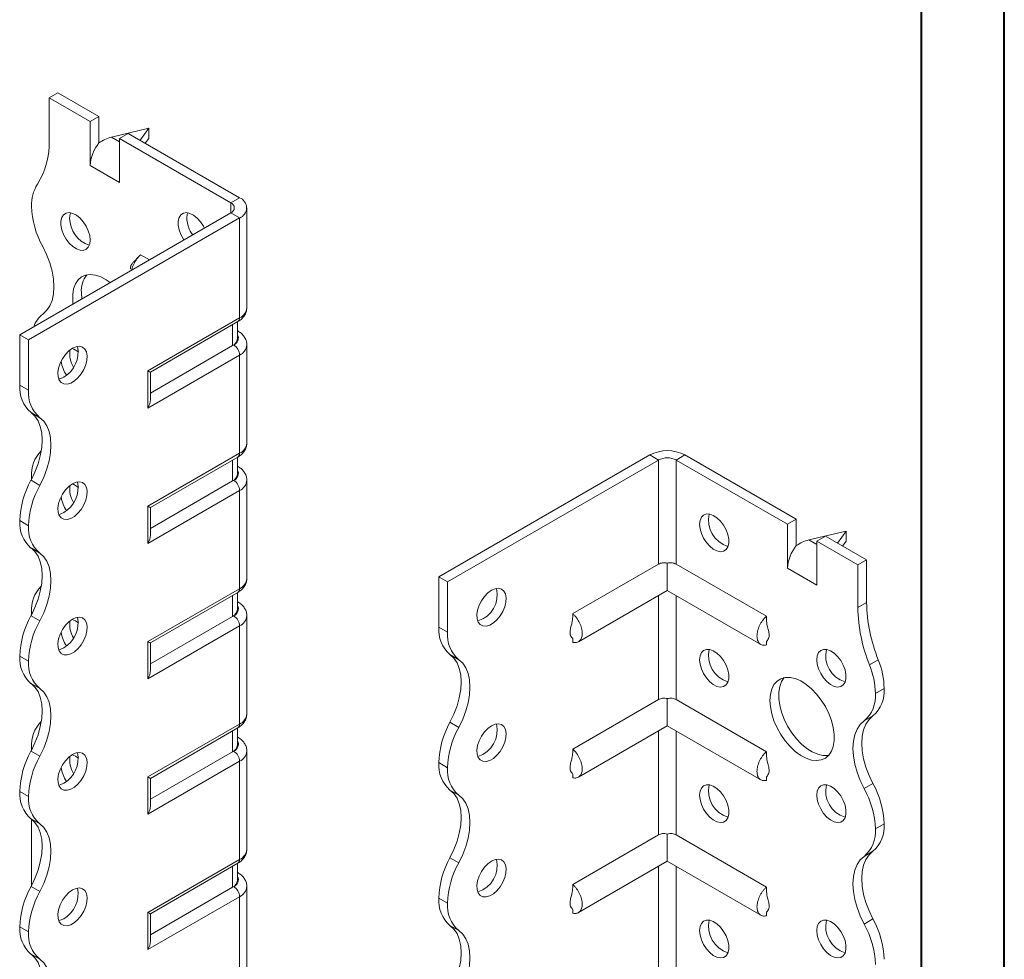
# Model space of a CAD drawing. Header units: millimetres. Extents: x 0 to 210, y 0 to 297.
# Tile 4 of 6: x 151 to 210, y 92 to 149. Entities that reach past the tile are written whole.
import ezdxf

# ---------------------------------------------------------------- set-up
doc = ezdxf.new("R2010")
doc.units = ezdxf.units.MM

msp = doc.modelspace()

# ---------------------------------------------------------------- linework, layer by layer
at = {"color": 7, "linetype": 'Continuous', "lineweight": 40}
for p, q in [((210.079, 0.215), (210.079, 297.215)), ((205.079, 5.215), (205.079, 292.215))]:
    msp.add_line(p, q, dxfattribs=at)
at = {"color": 7, "linetype": 'Continuous', "lineweight": 15}
for p, q in [((152.447, 144.002), (152.978, 144.308)), ((152.447, 144.002), (152.447, 141.438)), ((154.922, 142.573), (152.447, 144.002)), ((155.453, 142.88), (152.978, 144.308)), ((155.453, 142.88), (154.922, 142.573)), ((155.453, 141.287), (155.453, 142.88)), ((154.922, 139.92), (154.922, 142.573)), ((158.458, 142.165), (156.204, 141.629)), ((157.942, 141.442), (158.458, 142.165)), ((158.458, 142.165), (158.458, 141.553)), ((156.204, 141.629), (156.69, 141.349)), ((156.69, 141.553), (157.22, 141.859)), ((156.69, 138.899), (156.69, 141.553)), ((163.408, 137.675), (156.69, 141.553)), ((163.938, 137.981), (157.22, 141.859)), ((158.458, 141.553), (158.252, 141.264)), ((154.922, 139.92), (156.69, 138.899)), ((163.408, 137.675), (163.938, 137.981)), ((163.408, 137.675), (163.408, 137.063)), ((164.377, 131.347), (164.377, 137.369)), ((150.68, 129.715), (163.408, 137.063)), ((151.21, 129.409), (163.938, 136.757)), ((163.408, 137.063), (163.938, 136.757)), ((163.938, 130.735), (163.938, 136.757)), ((158.498, 134.229), (157.963, 134.537)), ((154.392, 132.264), (154.419, 131.874)), ((158.412, 127.544), (163.938, 130.735)), ((158.558, 127.46), (163.834, 130.506)), ((163.518, 129.063), (163.518, 130.323)), ((163.811, 129.471), (163.811, 130.492)), ((151.21, 129.409), (150.68, 129.715)), ((150.68, 126.674), (150.68, 129.715)), ((163.834, 129.943), (163.811, 129.956)), ((163.834, 129.943), (163.811, 129.954)), ((151.21, 126.367), (151.21, 129.409)), ((163.518, 129.063), (158.558, 126.2)), ((163.584, 129.101), (163.518, 129.063)), ((164.377, 123.181), (164.377, 129.101)), ((163.938, 128.489), (158.412, 125.299)), ((163.938, 122.569), (163.938, 128.489)), ((158.412, 125.299), (158.412, 127.544)), ((158.558, 125.792), (158.558, 127.46)), ((150.68, 126.674), (151.21, 126.367)), ((151.885, 124.716), (151.355, 125.022)), ((158.412, 119.379), (163.938, 122.569)), ((175.959, 115.122), (188.687, 122.469)), ((189.217, 122.163), (188.687, 122.469)), ((190.278, 122.163), (190.808, 122.469)), ((190.808, 122.469), (197.526, 118.591)), ((158.558, 119.294), (163.834, 122.34)), ((163.518, 120.898), (163.518, 122.158)), ((163.811, 121.306), (163.811, 122.327)), ((163.834, 121.777), (163.811, 121.791)), ((163.834, 121.777), (163.811, 121.788)), ((176.489, 114.816), (189.217, 122.163)), ((189.217, 122.163), (189.217, 115.883)), ((190.278, 115.883), (190.278, 122.163)), ((190.278, 122.163), (196.995, 118.285)), ((151.355, 120.939), (151.885, 120.633)), ((151.387, 121.139), (151.389, 121.004)), ((163.518, 120.898), (158.558, 118.035)), ((163.584, 120.936), (163.518, 120.898)), ((164.377, 115.016), (164.377, 120.936)), ((163.938, 120.324), (158.412, 117.134)), ((163.938, 114.404), (163.938, 120.324)), ((158.412, 117.134), (158.412, 119.379)), ((158.558, 117.626), (158.558, 119.294)), ((151.21, 118.202), (150.68, 118.508)), ((150.68, 118.507), (150.68, 118.508)), ((150.68, 118.507), (151.21, 118.201)), ((197.526, 118.591), (196.995, 118.285)), ((196.995, 115.632), (196.995, 118.285)), ((197.526, 116.998), (197.526, 118.591)), ((151.21, 118.201), (151.21, 118.202)), ((200.531, 117.877), (198.277, 117.341)), ((200.015, 117.154), (200.531, 117.877)), ((200.531, 117.877), (200.531, 117.264)), ((198.277, 117.341), (198.763, 117.06)), ((198.763, 117.265), (199.293, 117.571)), ((198.763, 114.611), (198.763, 117.265)), ((198.763, 117.265), (201.238, 115.836)), ((199.293, 117.571), (201.768, 116.142)), ((200.531, 117.264), (200.325, 116.976)), ((151.885, 116.551), (151.355, 116.857)), ((189.217, 115.883), (184.045, 112.897)), ((189.747, 115.937), (189.747, 114.299)), ((190.278, 115.883), (195.722, 112.74)), ((201.238, 115.836), (201.768, 116.142)), ((201.768, 116.142), (201.768, 113.578)), ((196.995, 115.632), (198.763, 114.611)), ((201.238, 115.836), (201.238, 113.272)), ((175.959, 115.122), (176.489, 114.816)), ((175.959, 112.08), (175.959, 115.122)), ((176.489, 111.774), (176.489, 114.816)), ((158.412, 111.214), (163.938, 114.404)), ((158.558, 111.129), (163.834, 114.175)), ((163.811, 113.141), (163.811, 114.161)), ((184.382, 111.202), (189.747, 114.299)), ((189.747, 114.299), (195.385, 111.045)), ((163.518, 112.732), (163.518, 113.992)), ((163.834, 113.612), (163.811, 113.625)), ((163.834, 113.612), (163.811, 113.623)), ((189.217, 113.993), (189.217, 107.717)), ((190.278, 107.717), (190.278, 113.993)), ((201.238, 113.272), (201.768, 113.578)), ((151.387, 112.973), (151.389, 112.839)), ((151.355, 112.774), (151.885, 112.468)), ((163.518, 112.732), (158.558, 109.869)), ((163.584, 112.771), (163.518, 112.732)), ((164.377, 106.851), (164.377, 112.771)), ((163.938, 112.158), (158.412, 108.968)), ((163.938, 106.238), (163.938, 112.158)), ((175.959, 112.08), (176.489, 111.774)), ((158.412, 108.968), (158.412, 111.214)), ((158.558, 109.461), (158.558, 111.129)), ((184.045, 111.39), (184.045, 111.168)), ((195.722, 111.227), (195.722, 111.011)), ((151.21, 110.036), (150.68, 110.342)), ((150.68, 110.342), (151.21, 110.036)), ((150.68, 110.342), (150.68, 110.342)), ((151.21, 110.036), (151.21, 110.036)), ((177.164, 110.122), (176.634, 110.429)), ((201.945, 109.809), (202.475, 110.115)), ((151.885, 108.385), (151.355, 108.691)), ((202.298, 108.079), (202.829, 108.385)), ((189.217, 107.717), (184.045, 104.731)), ((189.747, 107.772), (189.747, 106.134)), ((190.278, 107.717), (195.722, 104.574)), ((176.634, 106.346), (177.164, 106.04)), ((202.154, 106.734), (201.623, 106.428)), ((158.412, 103.048), (163.938, 106.238)), ((158.558, 102.964), (163.834, 106.009)), ((163.518, 104.567), (163.518, 105.827)), ((163.811, 104.975), (163.811, 105.996)), ((184.382, 103.037), (189.747, 106.134)), ((189.217, 105.828), (189.217, 99.552)), ((189.747, 106.134), (195.385, 102.88)), ((190.278, 99.552), (190.278, 105.828)), ((163.834, 105.446), (163.811, 105.46)), ((163.834, 105.446), (163.811, 105.457)), ((151.355, 104.608), (151.885, 104.302)), ((151.387, 104.808), (151.387, 104.668)), ((163.518, 104.567), (158.558, 101.704)), ((163.584, 104.605), (163.518, 104.567)), ((164.377, 98.685), (164.377, 104.605)), ((163.938, 103.993), (158.412, 100.803)), ((163.938, 98.073), (163.938, 103.993)), ((176.489, 103.608), (175.959, 103.915)), ((175.959, 103.914), (175.959, 103.915)), ((175.959, 103.914), (176.489, 103.608)), ((176.489, 103.608), (176.489, 103.608)), ((158.412, 100.803), (158.412, 103.048)), ((158.558, 101.295), (158.558, 102.964)), ((184.045, 103.225), (184.045, 103.003)), ((195.722, 103.062), (195.722, 102.846)), ((177.164, 101.957), (176.634, 102.263)), ((201.623, 102.344), (202.154, 102.65)), ((151.21, 101.871), (150.68, 102.177)), ((150.68, 102.177), (151.21, 101.87)), ((150.68, 102.177), (150.68, 102.177)), ((151.21, 101.87), (151.21, 101.871)), ((151.885, 100.22), (151.355, 100.526)), ((151.387, 100.502), (151.387, 96.503)), ((202.829, 100.22), (202.298, 99.914)), ((202.298, 99.914), (202.829, 100.22)), ((202.298, 99.914), (202.298, 99.914)), ((202.829, 100.22), (202.829, 100.22)), ((189.217, 99.552), (184.045, 96.566)), ((189.747, 99.606), (189.747, 97.969)), ((190.278, 99.552), (195.722, 96.409)), ((158.412, 94.883), (163.938, 98.073)), ((176.634, 98.18), (177.164, 97.874)), ((202.154, 98.568), (201.623, 98.262)), ((158.558, 94.798), (163.834, 97.844)), ((163.518, 96.402), (163.518, 97.662)), ((163.811, 96.81), (163.811, 97.831)), ((184.382, 94.871), (189.747, 97.969)), ((189.217, 97.662), (189.217, 91.386)), ((189.747, 97.969), (195.385, 94.714)), ((190.278, 91.386), (190.278, 97.662)), ((163.834, 97.281), (163.811, 97.294)), ((163.834, 97.281), (163.811, 97.292)), ((151.355, 96.442), (151.885, 96.136)), ((163.518, 96.402), (158.558, 93.538)), ((163.584, 96.44), (163.518, 96.402)), ((164.377, 74.699), (164.377, 96.44)), ((163.938, 95.827), (158.412, 92.637)), ((163.938, 74.087), (163.938, 95.827)), ((176.489, 95.443), (175.959, 95.749)), ((175.959, 95.749), (176.489, 95.442)), ((175.959, 95.749), (175.959, 95.749)), ((176.489, 95.442), (176.489, 95.443)), ((184.045, 95.059), (184.045, 94.838)), ((158.412, 92.637), (158.412, 94.883)), ((158.558, 93.13), (158.558, 94.798)), ((195.722, 94.897), (195.722, 94.68)), ((201.623, 94.179), (202.154, 94.485)), ((151.21, 93.706), (150.68, 94.012)), ((150.68, 94.011), (150.68, 94.012)), ((150.68, 94.011), (151.21, 93.705)), ((177.164, 93.792), (176.634, 94.098)), ((151.21, 93.705), (151.21, 93.706)), ((151.885, 92.054), (151.355, 92.36))]:
    msp.add_line(p, q, dxfattribs=at)
at = {"color": 7, "linetype": 'Continuous', "lineweight": 15, "flags": 128}
for points in [[(154.922, 135.429), (154.895, 135.699), (154.813, 135.984), (154.683, 136.266), (154.512, 136.527), (154.312, 136.752), (154.094, 136.926), (153.873, 137.037), (153.662, 137.08), (153.475, 137.051), (153.323, 136.952), (153.217, 136.789), (153.162, 136.573), (153.162, 136.317), (153.217, 136.038), (153.323, 135.752), (153.475, 135.478), (153.662, 135.233), (153.873, 135.032), (154.094, 134.888), (154.312, 134.811), (154.512, 134.804), (154.683, 134.868), (154.813, 135), (154.895, 135.191), (154.922, 135.429)], [(153.738, 137.072), (153.713, 136.993), (153.685, 136.755)], [(161.816, 136.144), (161.754, 136.266), (161.583, 136.528), (161.383, 136.753), (161.165, 136.926), (160.944, 137.038), (160.733, 137.08), (160.546, 137.051), (160.394, 136.952), (160.288, 136.79), (160.233, 136.574), (160.233, 136.318), (160.288, 136.038), (160.394, 135.752), (160.546, 135.478), (160.579, 135.43)], [(160.809, 137.073), (160.784, 136.994), (160.756, 136.756)], [(152.062, 130.956), (152.298, 131.173), (152.487, 131.453), (152.625, 131.791), (152.709, 132.178), (152.737, 132.607), (152.709, 133.069), (152.625, 133.553), (152.487, 134.05), (152.298, 134.549), (152.062, 135.039)], [(156.131, 132.862), (155.889, 133.032), (155.559, 133.206), (155.237, 133.311), (154.931, 133.346), (154.65, 133.309), (154.402, 133.2), (154.195, 133.023), (154.034, 132.784), (153.924, 132.488), (153.869, 132.145), (153.869, 131.764), (153.889, 131.568)], [(153.862, 128.898), (153.642, 128.739), (153.436, 128.526), (153.257, 128.272), (153.115, 127.994), (153.021, 127.708), (152.98, 127.432), (152.993, 127.185), (153.062, 126.981), (153.181, 126.834), (153.342, 126.752), (153.536, 126.741), (153.751, 126.801), (153.972, 126.929), (154.187, 127.116), (154.381, 127.352), (154.543, 127.62), (154.661, 127.905), (154.73, 128.188), (154.744, 128.451), (154.702, 128.678), (154.608, 128.855), (154.467, 128.971), (154.287, 129.018), (154.081, 128.993), (153.862, 128.898)], [(153.331, 127.163), (153.112, 127.068), (153.031, 127.05)], [(151.355, 125.022), (151.591, 124.805), (151.78, 124.524), (151.918, 124.187), (152.002, 123.799), (152.03, 123.37), (152.002, 122.909), (151.918, 122.424), (151.78, 121.928), (151.591, 121.429), (151.355, 120.939)], [(151.885, 120.633), (152.121, 121.123), (152.31, 121.621), (152.448, 122.118), (152.532, 122.603), (152.561, 123.064), (152.532, 123.493), (152.448, 123.881), (152.31, 124.218), (152.121, 124.498), (151.885, 124.716)], [(153.862, 120.733), (153.642, 120.574), (153.436, 120.361), (153.257, 120.107), (153.115, 119.828), (153.021, 119.542), (152.98, 119.267), (152.993, 119.02), (153.062, 118.816), (153.181, 118.668), (153.342, 118.587), (153.536, 118.575), (153.751, 118.636), (153.972, 118.763), (154.187, 118.951), (154.381, 119.186), (154.543, 119.455), (154.661, 119.739), (154.73, 120.022), (154.744, 120.286), (154.702, 120.513), (154.608, 120.69), (154.467, 120.806), (154.287, 120.852), (154.081, 120.828), (153.862, 120.733)], [(153.331, 118.998), (153.112, 118.903), (153.031, 118.885)], [(191.692, 118.285), (191.72, 118.523), (191.801, 118.713), (191.931, 118.845), (192.102, 118.91), (192.303, 118.903), (192.52, 118.825), (192.741, 118.682), (192.952, 118.481), (193.139, 118.236), (193.291, 117.962), (193.398, 117.676), (193.453, 117.396), (193.453, 117.14), (193.398, 116.924), (193.291, 116.762), (193.139, 116.663), (192.952, 116.634), (192.741, 116.676), (192.52, 116.788), (192.303, 116.961), (192.102, 117.186), (191.931, 117.448), (191.801, 117.73), (191.72, 118.015), (191.692, 118.285)], [(151.355, 116.857), (151.591, 116.639), (151.78, 116.359), (151.918, 116.022), (152.002, 115.634), (152.03, 115.205), (152.002, 114.743), (151.918, 114.259), (151.78, 113.762), (151.591, 113.264), (151.355, 112.774)], [(151.885, 112.468), (152.121, 112.957), (152.31, 113.456), (152.448, 113.953), (152.532, 114.437), (152.561, 114.899), (152.532, 115.328), (152.448, 115.715), (152.31, 116.053), (152.121, 116.333), (151.885, 116.551)], [(179.141, 114.305), (178.921, 114.146), (178.715, 113.933), (178.536, 113.679), (178.394, 113.4), (178.3, 113.114), (178.259, 112.839), (178.273, 112.592), (178.341, 112.388), (178.46, 112.241), (178.621, 112.159), (178.815, 112.147), (179.03, 112.208), (179.252, 112.336), (179.466, 112.523), (179.66, 112.758), (179.822, 113.027), (179.941, 113.311), (180.009, 113.594), (180.023, 113.858), (179.981, 114.085), (179.887, 114.262), (179.746, 114.378), (179.567, 114.425), (179.361, 114.4), (179.141, 114.305)], [(153.862, 112.567), (153.642, 112.408), (153.436, 112.195), (153.257, 111.942), (153.115, 111.663), (153.021, 111.377), (152.98, 111.102), (152.993, 110.854), (153.062, 110.65), (153.181, 110.503), (153.342, 110.421), (153.536, 110.41), (153.751, 110.47), (153.972, 110.598), (154.187, 110.786), (154.381, 111.021), (154.543, 111.289), (154.661, 111.574), (154.73, 111.857), (154.744, 112.12), (154.702, 112.347), (154.608, 112.524), (154.467, 112.64), (154.287, 112.687), (154.081, 112.662), (153.862, 112.567)], [(153.331, 110.832), (153.112, 110.737), (153.031, 110.72)], [(191.692, 110.119), (191.72, 110.357), (191.801, 110.548), (191.931, 110.68), (192.102, 110.744), (192.303, 110.738), (192.52, 110.66), (192.741, 110.516), (192.952, 110.315), (193.139, 110.07), (193.291, 109.796), (193.398, 109.51), (193.453, 109.231), (193.453, 108.975), (193.398, 108.759), (193.291, 108.596), (193.139, 108.497), (192.952, 108.468), (192.741, 108.511), (192.52, 108.622), (192.303, 108.796), (192.102, 109.021), (191.931, 109.282), (191.801, 109.565), (191.72, 109.85), (191.692, 110.119)], [(198.763, 110.12), (198.791, 110.358), (198.872, 110.549), (199.003, 110.68), (199.173, 110.745), (199.374, 110.738), (199.591, 110.66), (199.812, 110.517), (200.023, 110.316), (200.21, 110.071), (200.362, 109.797), (200.469, 109.511), (200.524, 109.231), (200.524, 108.976), (200.469, 108.76), (200.362, 108.597), (200.21, 108.498), (200.023, 108.469), (199.812, 108.512), (199.591, 108.623), (199.374, 108.797), (199.173, 109.021), (199.003, 109.283), (198.872, 109.565), (198.791, 109.85), (198.763, 110.12)], [(176.634, 106.346), (176.87, 106.836), (177.059, 107.334), (177.197, 107.831), (177.281, 108.315), (177.309, 108.777), (177.281, 109.206), (177.197, 109.593), (177.059, 109.931), (176.87, 110.211), (176.634, 110.429)], [(177.164, 106.04), (177.4, 106.53), (177.59, 107.028), (177.727, 107.525), (177.811, 108.009), (177.84, 108.471), (177.811, 108.9), (177.727, 109.287), (177.59, 109.625), (177.4, 109.905), (177.164, 110.122)], [(195.935, 107.67), (195.963, 108.033), (196.046, 108.354), (196.181, 108.623), (196.366, 108.832), (196.594, 108.975), (196.86, 109.048), (197.154, 109.05), (197.469, 108.979), (197.797, 108.839), (198.126, 108.632), (198.448, 108.366), (198.755, 108.047), (199.035, 107.685), (199.283, 107.291), (199.49, 106.875), (199.651, 106.45), (199.761, 106.027), (199.817, 105.619), (199.817, 105.239), (199.761, 104.895), (199.651, 104.6), (199.49, 104.36), (199.283, 104.183), (199.035, 104.075), (198.755, 104.037), (198.448, 104.072), (198.126, 104.178), (197.797, 104.352), (197.469, 104.589), (197.154, 104.883), (196.86, 105.224), (196.594, 105.604), (196.366, 106.01), (196.181, 106.432), (196.046, 106.858), (195.963, 107.275), (195.935, 107.67)], [(196.795, 109.038), (196.637, 108.802), (196.528, 108.506), (196.472, 108.163), (196.472, 107.782), (196.528, 107.374), (196.637, 106.952), (196.798, 106.526), (197.006, 106.11), (197.253, 105.716), (197.534, 105.354), (197.84, 105.035), (198.162, 104.769), (198.492, 104.563), (198.819, 104.422), (199.134, 104.352), (199.429, 104.353), (199.493, 104.364)], [(151.355, 108.691), (151.591, 108.474), (151.78, 108.194), (151.918, 107.856), (152.002, 107.469), (152.03, 107.04), (152.002, 106.578), (151.918, 106.094), (151.78, 105.597), (151.591, 105.098), (151.355, 104.608)], [(151.885, 104.302), (152.121, 104.792), (152.31, 105.291), (152.448, 105.788), (152.532, 106.272), (152.561, 106.734), (152.532, 107.163), (152.448, 107.55), (152.31, 107.887), (152.121, 108.168), (151.885, 108.385)], [(201.623, 102.344), (201.387, 102.834), (201.198, 103.333), (201.06, 103.83), (200.976, 104.314), (200.948, 104.776), (200.976, 105.205), (201.06, 105.592), (201.198, 105.93), (201.387, 106.21), (201.623, 106.428)], [(202.154, 106.734), (201.917, 106.516), (201.728, 106.236), (201.59, 105.898), (201.506, 105.511), (201.478, 105.082), (201.506, 104.62), (201.59, 104.136), (201.729, 103.639), (201.918, 103.14), (202.154, 102.65)], [(179.141, 106.14), (178.921, 105.981), (178.715, 105.767), (178.536, 105.514), (178.394, 105.235), (178.3, 104.949), (178.259, 104.674), (178.273, 104.426), (178.341, 104.223), (178.46, 104.075), (178.621, 103.993), (178.815, 103.982), (179.03, 104.042), (179.252, 104.17), (179.466, 104.358), (179.66, 104.593), (179.822, 104.861), (179.941, 105.146), (180.009, 105.429), (180.023, 105.692), (179.981, 105.92), (179.887, 106.097), (179.746, 106.212), (179.567, 106.259), (179.361, 106.234), (179.141, 106.14)], [(153.862, 104.402), (153.642, 104.243), (153.436, 104.03), (153.257, 103.776), (153.115, 103.497), (153.021, 103.211), (152.98, 102.936), (152.993, 102.689), (153.062, 102.485), (153.181, 102.338), (153.342, 102.256), (153.536, 102.245), (153.751, 102.305), (153.972, 102.433), (154.187, 102.62), (154.381, 102.856), (154.543, 103.124), (154.661, 103.408), (154.73, 103.691), (154.744, 103.955), (154.702, 104.182), (154.608, 104.359), (154.467, 104.475), (154.287, 104.522), (154.081, 104.497), (153.862, 104.402)], [(153.331, 102.667), (153.112, 102.572), (153.031, 102.554)], [(176.634, 98.18), (176.87, 98.67), (177.059, 99.169), (177.197, 99.666), (177.281, 100.15), (177.309, 100.612), (177.281, 101.041), (177.197, 101.428), (177.059, 101.766), (176.87, 102.046), (176.634, 102.263)], [(191.692, 101.954), (191.72, 102.192), (191.801, 102.383), (191.931, 102.514), (192.102, 102.579), (192.303, 102.572), (192.52, 102.494), (192.741, 102.351), (192.952, 102.15), (193.139, 101.905), (193.291, 101.631), (193.398, 101.345), (193.453, 101.065), (193.453, 100.81), (193.398, 100.594), (193.291, 100.431), (193.139, 100.332), (192.952, 100.303), (192.741, 100.345), (192.52, 100.457), (192.303, 100.631), (192.102, 100.855), (191.931, 101.117), (191.801, 101.399), (191.72, 101.684), (191.692, 101.954)], [(198.763, 101.955), (198.791, 102.192), (198.872, 102.383), (199.003, 102.515), (199.173, 102.58), (199.374, 102.573), (199.591, 102.495), (199.812, 102.351), (200.023, 102.151), (200.21, 101.906), (200.362, 101.632), (200.469, 101.346), (200.524, 101.066), (200.524, 100.81), (200.469, 100.594), (200.362, 100.432), (200.21, 100.333), (200.023, 100.304), (199.812, 100.346), (199.591, 100.458), (199.374, 100.631), (199.173, 100.856), (199.003, 101.118), (198.872, 101.4), (198.791, 101.685), (198.763, 101.955)], [(177.164, 97.874), (177.4, 98.364), (177.59, 98.863), (177.728, 99.36), (177.811, 99.844), (177.84, 100.306), (177.811, 100.735), (177.727, 101.122), (177.589, 101.46), (177.4, 101.74), (177.164, 101.957)], [(151.355, 100.526), (151.591, 100.309), (151.78, 100.028), (151.918, 99.691), (152.002, 99.303), (152.03, 98.874), (152.002, 98.412), (151.918, 97.928), (151.78, 97.431), (151.591, 96.932), (151.355, 96.442)], [(151.885, 96.136), (152.121, 96.626), (152.31, 97.125), (152.448, 97.622), (152.532, 98.106), (152.561, 98.568), (152.532, 98.997), (152.448, 99.385), (152.31, 99.722), (152.121, 100.002), (151.885, 100.22)], [(179.141, 97.974), (178.921, 97.815), (178.715, 97.602), (178.536, 97.348), (178.394, 97.07), (178.3, 96.784), (178.259, 96.508), (178.273, 96.261), (178.341, 96.057), (178.46, 95.91), (178.621, 95.828), (178.815, 95.817), (179.03, 95.877), (179.252, 96.005), (179.466, 96.192), (179.66, 96.428), (179.822, 96.696), (179.941, 96.981), (180.009, 97.263), (180.023, 97.527), (179.981, 97.754), (179.887, 97.931), (179.746, 98.047), (179.567, 98.094), (179.361, 98.069), (179.141, 97.974)], [(201.623, 94.179), (201.387, 94.669), (201.198, 95.168), (201.06, 95.665), (200.976, 96.149), (200.948, 96.611), (200.976, 97.04), (201.06, 97.427), (201.198, 97.764), (201.387, 98.045), (201.623, 98.262)], [(202.154, 98.568), (201.917, 98.351), (201.728, 98.071), (201.59, 97.733), (201.506, 97.346), (201.478, 96.917), (201.506, 96.455), (201.59, 95.971), (201.728, 95.474), (201.917, 94.975), (202.154, 94.485)], [(153.862, 96.237), (153.642, 96.078), (153.436, 95.865), (153.257, 95.611), (153.115, 95.332), (153.021, 95.046), (152.98, 94.771), (152.993, 94.523), (153.062, 94.32), (153.181, 94.172), (153.342, 94.09), (153.536, 94.079), (153.751, 94.139), (153.972, 94.267), (154.187, 94.455), (154.381, 94.69), (154.543, 94.958), (154.661, 95.243), (154.73, 95.526), (154.744, 95.789), (154.702, 96.017), (154.608, 96.194), (154.467, 96.309), (154.287, 96.356), (154.081, 96.331), (153.862, 96.237)], [(153.331, 94.501), (153.112, 94.407), (153.031, 94.389)], [(176.634, 90.015), (176.87, 90.505), (177.059, 91.004), (177.197, 91.5), (177.281, 91.985), (177.309, 92.446), (177.281, 92.875), (177.197, 93.263), (177.059, 93.6), (176.87, 93.881), (176.634, 94.098)], [(191.692, 93.789), (191.72, 94.026), (191.801, 94.217), (191.931, 94.349), (192.102, 94.413), (192.303, 94.407), (192.52, 94.329), (192.741, 94.185), (192.952, 93.985), (193.139, 93.739), (193.291, 93.465), (193.398, 93.18), (193.453, 92.9), (193.453, 92.644), (193.398, 92.428), (193.291, 92.266), (193.139, 92.167), (192.952, 92.138), (192.741, 92.18), (192.52, 92.292), (192.303, 92.465), (192.102, 92.69), (191.931, 92.952), (191.801, 93.234), (191.72, 93.519), (191.692, 93.789)], [(198.763, 93.789), (198.791, 94.027), (198.872, 94.218), (199.003, 94.35), (199.173, 94.414), (199.374, 94.407), (199.591, 94.33), (199.812, 94.186), (200.023, 93.985), (200.21, 93.74), (200.362, 93.466), (200.469, 93.18), (200.524, 92.901), (200.524, 92.645), (200.469, 92.429), (200.362, 92.266), (200.21, 92.167), (200.023, 92.138), (199.812, 92.181), (199.591, 92.292), (199.374, 92.466), (199.173, 92.691), (199.003, 92.952), (198.872, 93.234), (198.791, 93.519), (198.763, 93.789)], [(177.164, 89.709), (177.4, 90.199), (177.59, 90.697), (177.728, 91.194), (177.811, 91.679), (177.84, 92.14), (177.811, 92.569), (177.727, 92.957), (177.589, 93.294), (177.4, 93.575), (177.164, 93.792)], [(151.355, 92.36), (151.591, 92.143), (151.78, 91.863), (151.918, 91.525), (152.002, 91.138), (152.03, 90.709), (152.002, 90.247), (151.918, 89.763), (151.78, 89.266), (151.591, 88.767), (151.355, 88.277)], [(151.885, 87.971), (152.121, 88.461), (152.31, 88.96), (152.448, 89.456), (152.532, 89.941), (152.561, 90.403), (152.532, 90.832), (152.448, 91.219), (152.31, 91.557), (152.121, 91.837), (151.885, 92.054)]]:
    msp.add_lwpolyline(points, dxfattribs=at)
at = {"color": 7, "linetype": 'Continuous', "lineweight": 15}
for centre, radius, start, end in [((147.843, 141.25), 4.608, 327.74846, 2.33871), ((157.222, 139.814), 2.302, 140.22793, 177.36071), ((153.688, 137.562), 2.303, 147.74162, 182.29833), ((163.706, 137.369), 0.655, 290.78342, 69.21658), ((156.696, 137.635), 5.312, 181.78232, 209.26309), ((163.291, 137.369), 0.327, 290.78342, 69.21658), ((155.434, 136.767), 1.749, 180.39184, 251.17176), ((162.642, 136.838), 1.888, 182.4818, 215.71501), ((155.951, 132.361), 1.562, 141.86653, 183.55936), ((163.627, 131.422), 0.754, 294.37466, 354.3052), ((153.002, 129.719), 1.553, 127.23476, 161.82827), ((163.693, 130.707), 0.246, 305.01333, 6.29885), ((163.435, 129.506), 0.431, 290.26685, 29.20572), ((152.446, 128.672), 1.749, 300.39229, 11.17657), ((163.311, 129.521), 0.503, 294.37466, 354.3052), ((163.17, 128.454), 0.768, 2.60548, 57.39452), ((163.642, 129.165), 0.738, 293.67278, 355.24439), ((155.274, 128.582), 1.584, 172.42806, 211.21507), ((153.489, 127.82), 1.119, 49.55922, 71.88464), ((155.148, 128.417), 2.005, 188.89661, 214.6427), ((152.633, 126.508), 1.96, 175.16429, 229.31203), ((153.163, 126.202), 1.96, 175.16429, 229.31203), ((163.627, 123.256), 0.754, 294.37466, 354.3052), ((153.39, 121.296), 2.009, 134.71765, 184.47723), ((163.693, 122.542), 0.246, 305.01333, 6.29885), ((189.747, 120.422), 2.306, 62.60967, 117.39033), ((189.747, 121.14), 1.153, 62.60967, 117.39033), ((163.311, 121.356), 0.503, 294.37466, 354.3052), ((163.435, 121.34), 0.431, 290.26685, 29.20572), ((155.989, 118.343), 5.312, 150.73691, 178.21768), ((156.519, 118.036), 5.312, 150.73691, 178.21768), ((152.446, 120.507), 1.749, 300.39229, 11.17657), ((155.274, 120.417), 1.584, 172.42806, 211.21507), ((153.489, 119.655), 1.119, 49.55922, 71.88464), ((163.17, 120.289), 0.768, 2.60548, 57.39452), ((163.642, 121), 0.738, 293.67278, 355.24439), ((155.148, 120.252), 2.005, 188.89661, 214.6427), ((193.881, 118.528), 1.65, 166.69046, 253.30416), ((152.631, 118.342), 1.959, 175.16254, 229.32327), ((153.162, 118.036), 1.959, 175.16254, 229.32327), ((199.295, 115.526), 2.302, 140.22793, 177.36071), ((163.627, 115.091), 0.754, 294.37466, 354.3052), ((153.39, 113.13), 2.009, 134.71765, 184.47723), ((163.693, 114.377), 0.246, 305.01333, 6.29885), ((177.836, 114.038), 1.65, 286.69605, 13.30932), ((211.525, 113.766), 9.758, 181.10398, 201.97437), ((163.311, 113.191), 0.503, 294.37466, 354.3052), ((163.435, 113.175), 0.431, 290.26685, 29.20572), ((210.994, 113.46), 9.758, 181.10398, 201.97437), ((155.989, 110.177), 5.312, 150.73691, 178.21768), ((156.519, 109.871), 5.312, 150.73691, 178.21768), ((152.446, 112.341), 1.749, 300.39229, 11.17657), ((155.274, 112.252), 1.584, 172.42806, 211.21507), ((153.489, 111.489), 1.119, 49.55922, 71.88464), ((163.17, 112.123), 0.768, 2.60548, 57.39452), ((163.642, 112.834), 0.738, 293.67278, 355.24439), ((155.148, 112.087), 2.005, 188.89661, 214.6427), ((177.912, 111.915), 1.96, 175.16429, 229.31203), ((178.442, 111.609), 1.96, 175.16429, 229.31203), ((193.881, 110.363), 1.65, 166.69046, 253.30416), ((200.952, 110.363), 1.65, 166.69046, 253.30416), ((152.631, 110.177), 1.959, 175.16254, 229.32327), ((153.162, 109.871), 1.959, 175.16254, 229.32327), ((197.949, 108.289), 4.881, 1.13517, 21.97152), ((197.418, 107.982), 4.881, 1.13517, 21.97152), ((200.876, 108.22), 1.96, 310.68797, 4.83571), ((200.345, 107.914), 1.96, 310.68797, 4.83571), ((153.39, 104.965), 2.009, 134.72167, 184.47672), ((163.627, 106.925), 0.754, 294.37466, 354.3052), ((181.268, 103.749), 5.312, 150.73691, 178.21768), ((163.693, 106.211), 0.246, 305.01333, 6.29885), ((181.798, 103.443), 5.312, 150.73691, 178.21768), ((177.836, 105.872), 1.65, 286.69605, 13.30932), ((163.435, 105.009), 0.431, 290.26685, 29.20572), ((155.989, 102.012), 5.312, 150.73691, 178.21768), ((163.311, 105.025), 0.503, 294.37466, 354.3052), ((163.17, 103.958), 0.768, 2.60548, 57.39452), ((163.642, 104.669), 0.738, 293.67278, 355.24439), ((156.519, 101.706), 5.312, 150.73691, 178.21768), ((152.446, 104.176), 1.749, 300.39229, 11.17657), ((155.274, 104.086), 1.584, 172.42806, 211.21507), ((153.489, 103.324), 1.119, 49.55922, 71.88464), ((155.148, 103.921), 2.005, 188.89661, 214.6427), ((177.91, 103.749), 1.959, 175.16254, 229.32327), ((178.441, 103.443), 1.959, 175.16254, 229.32327), ((193.881, 102.197), 1.65, 166.69046, 253.30416), ((200.952, 102.198), 1.65, 166.69046, 253.30416), ((196.993, 99.749), 5.308, 1.78273, 29.26742), ((197.523, 100.055), 5.308, 1.78273, 29.26742), ((152.631, 102.011), 1.959, 175.16254, 229.32327), ((153.162, 101.705), 1.959, 175.16254, 229.32327), ((200.345, 99.749), 1.96, 310.68797, 4.83571), ((200.876, 100.055), 1.96, 310.68797, 4.83571), ((163.627, 98.76), 0.754, 294.37466, 354.3052), ((163.693, 98.046), 0.246, 305.01333, 6.29885), ((181.268, 95.584), 5.312, 150.73691, 178.21768), ((177.836, 97.707), 1.65, 286.69605, 13.30932), ((181.798, 95.278), 5.312, 150.73691, 178.21768), ((163.435, 96.844), 0.431, 290.26685, 29.20572), ((155.986, 93.847), 5.308, 150.73258, 178.21727), ((152.446, 96.01), 1.749, 300.39229, 11.17657), ((163.311, 96.86), 0.503, 294.37466, 354.3052), ((163.17, 95.792), 0.768, 2.60548, 57.39452), ((163.642, 96.504), 0.738, 293.67278, 355.24439), ((156.516, 93.541), 5.308, 150.73258, 178.21727), ((177.91, 95.583), 1.959, 175.16254, 229.32327), ((178.441, 95.277), 1.959, 175.16254, 229.32327), ((197.52, 91.889), 5.312, 1.78232, 29.26309), ((152.631, 93.846), 1.959, 175.16254, 229.32327), ((193.881, 94.032), 1.65, 166.69046, 253.30416), ((200.952, 94.032), 1.65, 166.69046, 253.30416), ((196.989, 91.583), 5.312, 1.78232, 29.26309), ((153.162, 93.54), 1.959, 175.16254, 229.32327)]:
    msp.add_arc(centre, radius, start, end, dxfattribs=at)
for centre, major_axis, ratio, start_param, end_param in [((156.204, 140.404), (1.39, 0.796), 0.717477, 1.181016, 1.704614), ((158.058, 127.749), (0.5, -0.289), 0.00007, 0.000041, 0.785439), ((158.058, 125.503), (0.354, 0.612), 0.577335, 4.71243, 5.497828), ((158.058, 119.583), (0.5, -0.289), 0.00007, 0.000041, 0.785439), ((158.058, 117.338), (0.354, 0.612), 0.577335, 4.71243, 5.497828), ((198.277, 116.116), (1.39, 0.796), 0.717477, 1.181016, 1.704614), ((158.058, 111.418), (0.5, -0.289), 0.00007, 0.000041, 0.785439), ((158.058, 109.172), (0.354, 0.612), 0.577335, 4.71243, 5.497828), ((158.058, 103.252), (0.5, -0.289), 0.00007, 0.000041, 0.785439), ((158.058, 101.007), (0.354, 0.612), 0.577335, 4.71243, 5.497828), ((158.058, 95.087), (0.5, -0.289), 0.00007, 0.000041, 0.785439), ((158.058, 92.841), (0.354, 0.612), 0.577335, 4.71243, 5.497828)]:
    msp.add_ellipse(centre, major_axis=major_axis, ratio=ratio, start_param=start_param, end_param=end_param, dxfattribs=at)
for points, knots in [([(157.815, 134.394), (157.776, 134.348), (157.685, 134.238), (157.544, 134.113), (157.441, 133.987), (157.393, 133.901), (157.374, 133.852), (157.364, 133.819), (157.357, 133.787), (157.355, 133.756), (157.356, 133.729), (157.361, 133.704), (157.368, 133.688), (157.373, 133.687), (157.376, 133.686)], [0, 0, 0, 0, 0.188459, 0.442396, 0.654057, 0.739658, 0.773076, 0.801841, 0.828617, 0.856601, 0.888626, 0.925867, 0.96442, 1, 1, 1, 1]), ([(157.963, 134.537), (157.907, 134.482), (157.768, 134.345), (157.587, 134.064), (157.464, 133.796), (157.442, 133.652), (157.437, 133.616)], [0, 0, 0, 0, 0.225912, 0.558443, 0.890983, 1, 1, 1, 1]), ([(163.834, 130.506), (163.883, 130.536), (164.007, 130.614), (164.169, 130.769), (164.3, 130.973), (164.372, 131.17), (164.369, 131.296), (164.368, 131.344)], [0, 0, 0, 0, 0.160838, 0.407477, 0.638625, 0.861033, 1, 1, 1, 1]), ([(164.368, 129.105), (164.37, 129.138), (164.378, 129.25), (164.317, 129.436), (164.199, 129.641), (164.036, 129.813), (163.9, 129.9), (163.834, 129.943)], [0, 0, 0, 0, 0.096175, 0.324927, 0.549474, 0.781218, 1, 1, 1, 1]), ([(163.834, 122.34), (163.883, 122.371), (164.007, 122.448), (164.169, 122.604), (164.3, 122.808), (164.372, 123.005), (164.369, 123.13), (164.368, 123.179)], [0, 0, 0, 0, 0.1608381, 0.4074773, 0.6386248, 0.8610335, 1, 1, 1, 1]), ([(164.368, 120.939), (164.37, 120.972), (164.378, 121.085), (164.317, 121.271), (164.199, 121.476), (164.036, 121.647), (163.9, 121.735), (163.834, 121.777)], [0, 0, 0, 0, 0.096175, 0.324927, 0.549474, 0.781218, 1, 1, 1, 1]), ([(189.747, 115.937), (189.701, 115.951), (189.653, 115.961), (189.557, 115.969), (189.51, 115.968), (189.373, 115.952), (189.288, 115.924), (189.217, 115.883)], [0, 0, 0, 0, 0.25, 0.25, 0.5, 0.5, 1, 1, 1, 1]), ([(190.278, 115.883), (190.242, 115.903), (190.203, 115.92), (190.121, 115.947), (190.076, 115.957), (189.985, 115.968), (189.938, 115.969), (189.842, 115.961), (189.794, 115.951), (189.747, 115.937)], [0, 0, 0, 0, 0.25, 0.25, 0.5, 0.5, 0.75, 0.75, 1, 1, 1, 1]), ([(163.834, 114.175), (163.883, 114.205), (164.007, 114.283), (164.169, 114.438), (164.3, 114.643), (164.372, 114.839), (164.369, 114.965), (164.368, 115.013)], [0, 0, 0, 0, 0.1608381, 0.4074773, 0.6386248, 0.8610335, 1, 1, 1, 1]), ([(164.368, 112.774), (164.37, 112.807), (164.378, 112.92), (164.317, 113.105), (164.199, 113.31), (164.036, 113.482), (163.9, 113.569), (163.834, 113.612)], [0, 0, 0, 0, 0.096175, 0.324927, 0.549474, 0.781218, 1, 1, 1, 1]), ([(184.045, 111.168), (184.085, 111.158), (184.125, 111.152), (184.201, 111.15), (184.238, 111.153), (184.307, 111.168), (184.339, 111.179), (184.4, 111.211), (184.428, 111.232), (184.478, 111.28), (184.501, 111.307), (184.54, 111.37), (184.557, 111.406), (184.583, 111.482), (184.593, 111.523), (184.607, 111.611), (184.61, 111.657), (184.61, 111.754), (184.607, 111.804), (184.593, 111.907), (184.583, 111.961), (184.543, 112.122), (184.504, 112.23), (184.403, 112.444), (184.342, 112.546), (184.238, 112.689), (184.201, 112.734), (184.125, 112.82), (184.085, 112.859), (184.045, 112.897)], [0, 0, 0, 0, 0.0625, 0.0625, 0.125, 0.125, 0.1875, 0.1875, 0.25, 0.25, 0.3125, 0.3125, 0.375, 0.375, 0.4375, 0.4375, 0.5, 0.5, 0.5625, 0.5625, 0.625, 0.625, 0.75, 0.75, 0.875, 0.875, 0.9375, 0.9375, 1, 1, 1, 1]), ([(184.044, 112.693), (184.031, 112.576), (184.008, 112.376), (183.939, 112.137), (183.898, 111.959), (183.875, 111.807), (183.88, 111.676), (183.904, 111.587), (183.942, 111.507), (184.009, 111.443), (184.032, 111.397), (184.044, 111.372)], [0, 0, 0, 0, 0.183845, 0.312711, 0.387766, 0.468607, 0.561014, 0.614242, 0.675479, 0.825899, 1, 1, 1, 1]), ([(195.722, 112.74), (195.682, 112.702), (195.642, 112.663), (195.566, 112.578), (195.529, 112.532), (195.46, 112.438), (195.428, 112.388), (195.368, 112.287), (195.339, 112.234), (195.289, 112.128), (195.266, 112.074), (195.227, 111.966), (195.21, 111.911), (195.184, 111.804), (195.174, 111.752), (195.16, 111.649), (195.157, 111.598), (195.157, 111.452), (195.17, 111.364), (195.223, 111.21), (195.263, 111.147), (195.364, 111.05), (195.425, 111.018), (195.529, 110.996), (195.565, 110.993), (195.642, 110.995), (195.682, 111.001), (195.722, 111.011)], [0, 0, 0, 0, 0.0625, 0.0625, 0.125, 0.125, 0.1875, 0.1875, 0.25, 0.25, 0.3125, 0.3125, 0.375, 0.375, 0.4375, 0.4375, 0.5, 0.5, 0.625, 0.625, 0.75, 0.75, 0.875, 0.875, 0.9375, 0.9375, 1, 1, 1, 1]), ([(195.727, 111.218), (195.73, 111.218), (195.736, 111.218), (195.785, 111.278), (195.846, 111.383), (195.887, 111.511), (195.89, 111.682), (195.848, 111.908), (195.763, 112.19), (195.737, 112.414), (195.722, 112.536)], [0, 0, 0, 0, 0.082719, 0.205131, 0.329338, 0.43478, 0.526561, 0.636523, 0.801685, 1, 1, 1, 1]), ([(189.747, 107.772), (189.701, 107.786), (189.653, 107.795), (189.557, 107.803), (189.51, 107.802), (189.373, 107.786), (189.288, 107.758), (189.217, 107.717)], [0, 0, 0, 0, 0.25, 0.25, 0.5, 0.5, 1, 1, 1, 1]), ([(190.278, 107.717), (190.243, 107.738), (190.203, 107.755), (190.12, 107.782), (190.077, 107.792), (189.939, 107.808), (189.841, 107.801), (189.747, 107.772)], [0, 0, 0, 0, 0.25, 0.25, 0.5, 0.5, 1, 1, 1, 1]), ([(163.834, 106.009), (163.883, 106.04), (164.007, 106.118), (164.169, 106.273), (164.3, 106.477), (164.372, 106.674), (164.369, 106.799), (164.368, 106.848)], [0, 0, 0, 0, 0.160838, 0.407477, 0.638625, 0.861033, 1, 1, 1, 1]), ([(164.368, 104.608), (164.37, 104.642), (164.378, 104.754), (164.317, 104.94), (164.199, 105.145), (164.036, 105.317), (163.9, 105.404), (163.834, 105.446)], [0, 0, 0, 0, 0.096175, 0.324927, 0.549474, 0.781218, 1, 1, 1, 1]), ([(184.045, 103.003), (184.085, 102.992), (184.125, 102.987), (184.201, 102.984), (184.238, 102.987), (184.307, 103.002), (184.339, 103.014), (184.4, 103.046), (184.428, 103.066), (184.478, 103.114), (184.501, 103.142), (184.54, 103.205), (184.557, 103.24), (184.583, 103.317), (184.593, 103.358), (184.607, 103.445), (184.61, 103.492), (184.61, 103.589), (184.607, 103.639), (184.593, 103.742), (184.583, 103.795), (184.543, 103.956), (184.504, 104.065), (184.403, 104.279), (184.342, 104.38), (184.238, 104.524), (184.201, 104.569), (184.125, 104.655), (184.085, 104.694), (184.045, 104.731)], [0, 0, 0, 0, 0.0625, 0.0625, 0.125, 0.125, 0.1875, 0.1875, 0.25, 0.25, 0.3125, 0.3125, 0.375, 0.375, 0.4375, 0.4375, 0.5, 0.5, 0.5625, 0.5625, 0.625, 0.625, 0.75, 0.75, 0.875, 0.875, 0.9375, 0.9375, 1, 1, 1, 1]), ([(195.722, 104.574), (195.682, 104.537), (195.642, 104.497), (195.566, 104.412), (195.529, 104.367), (195.46, 104.272), (195.428, 104.223), (195.368, 104.121), (195.339, 104.068), (195.289, 103.962), (195.266, 103.909), (195.227, 103.801), (195.21, 103.746), (195.184, 103.639), (195.174, 103.586), (195.16, 103.483), (195.157, 103.432), (195.157, 103.287), (195.17, 103.198), (195.223, 103.045), (195.263, 102.982), (195.364, 102.885), (195.425, 102.853), (195.529, 102.83), (195.565, 102.827), (195.642, 102.83), (195.682, 102.835), (195.722, 102.846)], [0, 0, 0, 0, 0.0625, 0.0625, 0.125, 0.125, 0.1875, 0.1875, 0.25, 0.25, 0.3125, 0.3125, 0.375, 0.375, 0.4375, 0.4375, 0.5, 0.5, 0.625, 0.625, 0.75, 0.75, 0.875, 0.875, 0.9375, 0.9375, 1, 1, 1, 1]), ([(184.044, 104.527), (184.031, 104.41), (184.008, 104.211), (183.939, 103.972), (183.898, 103.793), (183.875, 103.641), (183.88, 103.51), (183.904, 103.422), (183.942, 103.341), (184.009, 103.278), (184.032, 103.232), (184.044, 103.207)], [0, 0, 0, 0, 0.1838453, 0.3127111, 0.3877655, 0.468607, 0.5610137, 0.6142418, 0.6754793, 0.8258992, 1, 1, 1, 1]), ([(195.727, 103.052), (195.73, 103.052), (195.736, 103.053), (195.785, 103.112), (195.846, 103.217), (195.887, 103.345), (195.89, 103.517), (195.848, 103.743), (195.763, 104.024), (195.737, 104.248), (195.722, 104.37)], [0, 0, 0, 0, 0.082719, 0.205131, 0.329338, 0.43478, 0.526561, 0.636523, 0.801685, 1, 1, 1, 1]), ([(189.747, 99.606), (189.701, 99.62), (189.653, 99.63), (189.557, 99.638), (189.51, 99.637), (189.373, 99.621), (189.288, 99.593), (189.217, 99.552)], [0, 0, 0, 0, 0.25, 0.25, 0.5, 0.5, 1, 1, 1, 1]), ([(190.278, 99.552), (190.243, 99.572), (190.203, 99.589), (190.12, 99.616), (190.077, 99.626), (189.939, 99.642), (189.841, 99.635), (189.747, 99.606)], [0, 0, 0, 0, 0.25, 0.25, 0.5, 0.5, 1, 1, 1, 1]), ([(163.834, 97.844), (163.883, 97.875), (164.007, 97.952), (164.169, 98.108), (164.3, 98.312), (164.372, 98.508), (164.369, 98.634), (164.368, 98.682)], [0, 0, 0, 0, 0.160838, 0.407477, 0.638625, 0.861033, 1, 1, 1, 1]), ([(164.368, 96.443), (164.37, 96.476), (164.378, 96.589), (164.317, 96.774), (164.199, 96.979), (164.036, 97.151), (163.9, 97.239), (163.834, 97.281)], [0, 0, 0, 0, 0.096175, 0.324927, 0.549474, 0.781218, 1, 1, 1, 1]), ([(184.044, 96.362), (184.031, 96.245), (184.008, 96.046), (183.939, 95.806), (183.898, 95.628), (183.875, 95.476), (183.88, 95.345), (183.904, 95.256), (183.942, 95.176), (184.009, 95.112), (184.032, 95.066), (184.044, 95.041)], [0, 0, 0, 0, 0.183845, 0.312711, 0.387766, 0.468607, 0.561014, 0.614242, 0.675479, 0.825899, 1, 1, 1, 1]), ([(184.045, 94.838), (184.085, 94.827), (184.125, 94.822), (184.201, 94.819), (184.238, 94.822), (184.307, 94.837), (184.339, 94.848), (184.4, 94.88), (184.428, 94.901), (184.478, 94.949), (184.501, 94.977), (184.54, 95.039), (184.557, 95.075), (184.583, 95.151), (184.593, 95.192), (184.607, 95.28), (184.61, 95.327), (184.61, 95.424), (184.607, 95.474), (184.593, 95.576), (184.583, 95.63), (184.543, 95.791), (184.504, 95.899), (184.403, 96.113), (184.342, 96.215), (184.238, 96.358), (184.201, 96.404), (184.125, 96.489), (184.085, 96.529), (184.045, 96.566)], [0, 0, 0, 0, 0.0625, 0.0625, 0.125, 0.125, 0.1875, 0.1875, 0.25, 0.25, 0.3125, 0.3125, 0.375, 0.375, 0.4375, 0.4375, 0.5, 0.5, 0.5625, 0.5625, 0.625, 0.625, 0.75, 0.75, 0.875, 0.875, 0.9375, 0.9375, 1, 1, 1, 1]), ([(195.722, 96.409), (195.682, 96.372), (195.642, 96.332), (195.566, 96.247), (195.529, 96.201), (195.46, 96.107), (195.428, 96.058), (195.368, 95.956), (195.339, 95.903), (195.289, 95.797), (195.266, 95.743), (195.227, 95.635), (195.21, 95.58), (195.184, 95.473), (195.174, 95.421), (195.16, 95.318), (195.157, 95.267), (195.157, 95.121), (195.17, 95.033), (195.223, 94.88), (195.263, 94.816), (195.364, 94.719), (195.425, 94.687), (195.529, 94.665), (195.565, 94.662), (195.642, 94.664), (195.682, 94.67), (195.722, 94.68)], [0, 0, 0, 0, 0.0625, 0.0625, 0.125, 0.125, 0.1875, 0.1875, 0.25, 0.25, 0.3125, 0.3125, 0.375, 0.375, 0.4375, 0.4375, 0.5, 0.5, 0.625, 0.625, 0.75, 0.75, 0.875, 0.875, 0.9375, 0.9375, 1, 1, 1, 1]), ([(195.727, 94.887), (195.73, 94.887), (195.736, 94.887), (195.785, 94.947), (195.846, 95.052), (195.887, 95.18), (195.89, 95.352), (195.848, 95.577), (195.763, 95.859), (195.737, 96.083), (195.722, 96.205)], [0, 0, 0, 0, 0.082719, 0.205131, 0.329338, 0.43478, 0.526561, 0.636523, 0.801685, 1, 1, 1, 1])]:
    msp.add_open_spline(points, degree=3, knots=knots, dxfattribs=at)
for points in [[(184.045, 112.897), (184.044, 112.829), (184.044, 112.761), (184.044, 112.693)], [(195.722, 112.74), (195.722, 112.671), (195.722, 112.604), (195.722, 112.536)], [(184.045, 104.731), (184.044, 104.663), (184.044, 104.595), (184.044, 104.527)], [(195.722, 104.574), (195.722, 104.506), (195.722, 104.438), (195.722, 104.37)], [(184.045, 96.566), (184.044, 96.498), (184.044, 96.43), (184.044, 96.362)], [(195.722, 96.409), (195.722, 96.341), (195.722, 96.273), (195.722, 96.205)]]:
    msp.add_open_spline(points, degree=3, dxfattribs=at)

doc.saveas('drawing.dxf')
